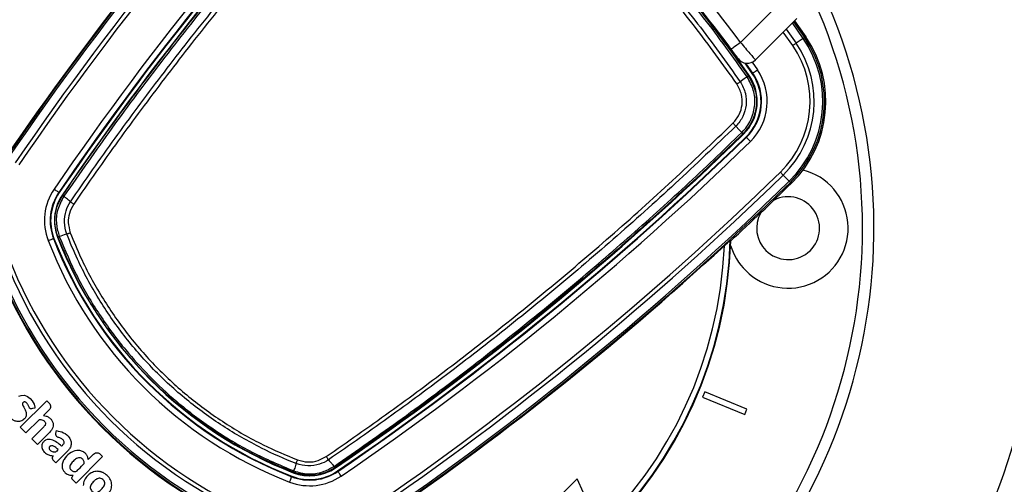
# Model space of a CAD drawing. Header units: millimetres. Extents: x 58489 to 443956, y 19852 to 392375.
# Tile 27 of 66: x 87488 to 96097, y 223829 to 227892. Entities that reach past the tile are written whole.
import ezdxf

# ---------------------------------------------------------------- set-up
doc = ezdxf.new("R2010")
doc.units = ezdxf.units.MM
doc.header["$LTSCALE"] = 50
doc.layers.add('COMPONENT_GEOMETRY', color=7, linetype='Continuous')
doc.styles.add('SLDTEXTSTYLE0', font='TXT', dxfattribs={"width": 0.75})
doc.dimstyles.new('SLDDIMSTYLE1', dxfattribs={"dimtxt": 2500, "dimasz": 165.1, "dimexe": 0, "dimexo": 0.0625, "dimgap": 625, "dimtad": 0, "dimtih": 1, "dimtoh": 1, "dimdec": 1, "dimrnd": 1e-09, "dimzin": 12, "dimdsep": 46, "dimtxsty": 'SLDTEXTSTYLE0', "dimsah": 1, "dimcen": 0.09, "dimadec": 0, "dimazin": 3, "dimtfac": 1, "dimtdec": 1, "dimtofl": 0, "dimtmove": 0, "dimatfit": 3, "dimfxl": 1, "dimfrac": 2, "dimtolj": 1, "dimtzin": 12, "dimarcsym": 0})

# ---------------------------------------------------------------- blocks, each defined once
blk = doc.blocks.new('_D_2')
at = {"layer": 'COMPONENT_GEOMETRY', "color": 7}
for p, q in [((239392.9, 302940.5), (239392.9, 206469.7)), ((83457.1, 220255.5), (83457.1, 206469.7)), ((155499.6, 210229.2), (154737.9, 210229.2)), ((154737.9, 210229.2), (154737.9, 206260.4)), ((167350.3, 210229.2), (168112.1, 210229.2)), ((168112.1, 210229.2), (168112.1, 206260.4)), ((83457.1, 206628.5), (153498.8, 206628.5)), ((239392.9, 206628.5), (169351.1, 206628.5)), ((154737.9, 206260.4), (155499.6, 206260.4)), ((168112.1, 206260.4), (167350.3, 206260.4))]:
    blk.add_line(p, q, dxfattribs=at)
for points in [[(83457.1, 206628.5), (83622.2, 206603.1), (83622.2, 206653.9)], [(239392.9, 206628.5), (239227.8, 206653.9), (239227.8, 206603.1)]]:
    blk.add_solid(points, dxfattribs=at)
at = {"layer": 'COMPONENT_GEOMETRY', "color": 7, "char_height": 2500, "attachment_point": 1, "style": 'SLDTEXTSTYLE0'}
for s, insert in [('10\'2.78"', (155499.6, 209483.1)), ('3118.7', (156345.1, 205742.7))]:
    blk.add_mtext(s, dxfattribs=dict(at, insert=insert))

msp = doc.modelspace()

# ---------------------------------------------------------------- linework, layer by layer
at = {"color": 7, "linetype": 'Continuous', "lineweight": 25}
for p, q in [((93790.51, 227692.72), (94140.81, 228043.03)), ((94282.23, 227901.61), (93920.74, 227540.11)), ((94263.34, 227882.72), (94360.85, 227743.3)), ((94350.73, 227736.34), (94360.85, 227743.3)), ((94338.69, 227728.07), (94276.84, 227685.55)), ((93893.77, 227422.18), (93830.81, 227512.69)), ((93897.38, 227424.66), (93836.86, 227511.7)), ((93860.94, 227399.66), (93860.96, 227399.62)), ((93860.96, 227399.62), (93866.43, 227403.38)), ((93893.77, 227422.18), (93897.38, 227424.66)), ((93801.72, 226905.89), (93801.74, 226905.92)), ((93811.42, 226895.23), (93811.39, 226895.2)), ((93811.39, 226895.2), (93816.08, 226890.39)), ((93839.25, 226866.64), (93842.31, 226863.5)), ((94216.21, 226480.09), (94163.82, 226533.82)), ((94226.42, 226469.63), (94234.99, 226460.84)), ((87833.62, 226379.59), (87830.01, 226382.06)), ((87864.1, 226358.82), (87861.04, 226360.9)), ((87863.95, 226358.59), (87864.1, 226358.82)), ((87874.03, 226348.36), (87873.9, 226348.16)), ((87787.55, 225979.38), (87783.47, 225977.8)), ((87821.66, 225992.57), (87818.5, 225991.35)), ((87821.78, 225992.26), (87821.66, 225992.57)), ((87833.99, 225996.3), (87834.16, 225995.84)), ((87834.16, 225995.84), (87834.16, 225995.84)), ((93705.46, 225958.22), (93701.09, 225960.2)), ((93477.41, 224637.93), (93458.28, 224591.73)), ((93846.96, 224484.85), (93477.41, 224637.93)), ((87492.35, 224327.83), (87724.51, 224559.98)), ((87724.51, 224559.98), (87745.76, 224538.73)), ((93458.28, 224591.73), (93827.83, 224438.66)), ((87745.76, 224481.49), (87694.44, 224430.17)), ((93827.83, 224438.66), (93846.96, 224484.85)), ((87661.3, 224397.02), (87542.23, 224277.96)), ((87542.23, 224277.96), (87492.35, 224327.83)), ((87593.73, 224226.46), (87699.77, 224332.5)), ((87802.74, 224273.62), (87809.32, 224298.24)), ((87643.6, 224176.59), (87593.73, 224226.46)), ((87749.64, 224282.63), (87643.6, 224176.59)), ((87908.28, 224120.43), (87804.02, 224016.17)), ((88212.68, 224071.81), (87980.53, 223839.66)), ((88134.3, 224093.2), (88087.04, 224045.94)), ((88191.29, 224093.2), (88212.68, 224071.81)), ((89883.92, 223946.09), (89883.92, 223946.09)), ((89883.92, 223946.09), (89884.37, 223945.91)), ((90236.23, 223985.82), (90236.43, 223985.96)), ((90246.89, 223976.03), (90246.67, 223975.87)), ((90246.89, 223976.03), (90248.98, 223972.97)), ((90267.67, 223945.55), (90270.13, 223941.93)), ((87945.78, 223891.15), (87954.62, 223907.73)), ((87980.53, 223839.66), (87949.63, 223870.55)), ((88200.81, 223938.56), (88194.35, 223940.42)), ((89867.46, 223899.48), (89865.88, 223895.4)), ((89880.65, 223933.59), (89879.42, 223930.43)), ((89880.65, 223933.59), (89880.34, 223933.71)), ((92361.26, 223877), (92149.13, 223664.86)), ((92538.04, 223488.09), (92361.26, 223877))]:
    msp.add_line(p, q, dxfattribs=at)
at = {"color": 8, "linetype": 'Continuous', "lineweight": 25}
for p, q in [((94338.69, 227728.07), (94244.06, 227863.43)), ((94254.54, 227873.91), (94350.73, 227736.34)), ((94247.71, 227665.52), (94164.87, 227784.24)), ((94190.23, 227809.61), (94276.84, 227685.55)), ((93892.04, 227520.08), (93938.57, 227452.98))]:
    msp.add_line(p, q, dxfattribs=at)
at = {"color": 7, "linetype": 'Continuous', "lineweight": 25, "flags": 128}
for points in [[(94338.69, 227728.07), (94341.29, 227729.85), (94343.61, 227731.45), (94345.63, 227732.84), (94347.34, 227734.01), (94348.71, 227734.96), (94349.74, 227735.66), (94350.41, 227736.13), (94350.73, 227736.34)], [(93790.51, 227692.72), (93774.78, 227681.17), (93759.66, 227670.07), (93745.73, 227659.84), (93733.51, 227650.86), (93723.49, 227643.5), (93716.04, 227638.03), (93711.46, 227634.66), (93709.91, 227633.53)], [(94276.84, 227685.55), (94273.85, 227683.49), (94270.6, 227681.26), (94267.13, 227678.87), (94263.48, 227676.36), (94259.67, 227673.74), (94255.75, 227671.04), (94251.75, 227668.29), (94247.71, 227665.52)], [(93849.34, 227391.8), (93823.23, 227374.02), (93787.8, 227349.89)], [(93860.96, 227399.62), (93860.71, 227399.46), (93860.09, 227399.06), (93859.12, 227398.4), (93857.81, 227397.52), (93856.16, 227396.4), (93854.19, 227395.06), (93851.92, 227393.51), (93849.36, 227391.77)], [(93897.38, 227424.66), (93898.29, 227425.29), (93900.72, 227426.95), (93904.57, 227429.6), (93909.69, 227433.13), (93915.91, 227437.4), (93922.97, 227442.25), (93930.62, 227447.52), (93938.57, 227452.98)], [(93749.36, 226961.42), (93779.42, 226929.57), (93801.74, 226905.92)], [(93842.31, 226863.5), (93843.08, 226862.71), (93845.14, 226860.6), (93848.4, 226857.26), (93852.74, 226852.8), (93858.01, 226847.41), (93863.99, 226841.27), (93870.47, 226834.62), (93877.21, 226827.71)], [(94163.82, 226533.82), (94161.28, 226536.43), (94158.53, 226539.25), (94155.59, 226542.26), (94152.49, 226545.44), (94149.27, 226548.74), (94145.94, 226552.15), (94142.55, 226555.63), (94139.13, 226559.13)], [(94216.21, 226480.09), (94218.42, 226477.83), (94220.38, 226475.82), (94222.1, 226474.06), (94223.54, 226472.58), (94224.7, 226471.39), (94225.58, 226470.49), (94226.15, 226469.91), (94226.42, 226469.63)], [(87788.7, 226410.21), (87796.67, 226404.78), (87804.34, 226399.55), (87811.42, 226394.72), (87817.65, 226390.48), (87822.8, 226386.97), (87826.66, 226384.34), (87829.09, 226382.68), (87830.01, 226382.06)], [(87899.57, 226017.83), (87876.34, 226010.02), (87846.53, 226000), (87834.16, 225995.84)], [(87899.57, 226017.83), (87902.69, 226018.89), (87906.08, 226020.07), (87909.72, 226021.36), (87913.57, 226022.75), (87917.59, 226024.22), (87921.76, 226025.77), (87926.03, 226027.37), (87930.37, 226029.01)], [(87736.84, 225959.77), (87745.84, 225963.25), (87754.5, 225966.6), (87762.5, 225969.69), (87769.53, 225972.41), (87775.33, 225974.66), (87779.69, 225976.34), (87782.44, 225977.4), (87783.47, 225977.8)], [(87480.05, 224599.02), (87500.09, 224606.88), (87528.53, 224607.14), (87555.26, 224597.24), (87578.84, 224580.21), (87597.84, 224559.06), (87613.8, 224530.08), (87618.09, 224516.15), (87619.23, 224510.54), (87620.04, 224504.86), (87620.82, 224499.17), (87620.85, 224496.58), (87620.67, 224495.75), (87620.56, 224495.5), (87620.42, 224495.3), (87620.24, 224495.16), (87619.97, 224495.04), (87619.39, 224494.87), (87618.14, 224494.65), (87616.95, 224494.5), (87616.54, 224494.45), (87616.4, 224494.42), (87616.35, 224494.41), (87616.33, 224494.41), (87616.32, 224494.41), (87616.31, 224494.41), (87616.31, 224494.41), (87616.31, 224494.41), (87616.31, 224494.41), (87600.76, 224491.02), (87591.79, 224489.06)], [(89905.9, 224011.49), (89906.97, 224014.61), (89908.15, 224018.01), (89909.44, 224021.64), (89910.82, 224025.49), (89912.29, 224029.52), (89913.84, 224033.69), (89915.44, 224037.96), (89917.08, 224042.3)], [(90298.29, 223900.62), (90292.85, 223908.59), (90287.62, 223916.27), (90282.8, 223923.35), (90278.55, 223929.58), (90275.04, 223934.72), (90272.41, 223938.58), (90270.76, 223941.02), (90270.13, 223941.93)], [(89847.84, 223848.77), (89851.32, 223857.77), (89854.67, 223866.43), (89857.77, 223874.42), (89860.49, 223881.46), (89862.73, 223887.26), (89864.41, 223891.62), (89865.48, 223894.36), (89865.88, 223895.4)]]:
    msp.add_lwpolyline(points, dxfattribs=at)
at = {"color": 7, "linetype": 'Continuous', "lineweight": 25}
for centre, radius, start, end in [((89957.1, 226069.03), 5000, 65.640303, 24.359697), ((89957.1, 226069.03), 4900, 66.081397, 23.918603), ((109696.72, 211478.76), 27012.61, 135.719083, 145.723545), ((109696.72, 211478.76), 26998, 135.719083, 145.723545), ((109696.72, 211478.76), 26922.95, 135.719083, 145.723545), ((109696.72, 211478.76), 26887.6, 135.719083, 145.723545), ((109696.72, 211478.76), 26512.44, 135.719083, 145.723545), ((109696.72, 211478.76), 26462.45, 135.719083, 145.723545), ((109696.72, 211478.76), 26458.07, 135.719083, 145.723545), ((109696.72, 211478.76), 26424.89, 135.719083, 145.723545), ((89957.1, 226069.03), 3750, 91.693338, 358.306662), ((89957.1, 226069.03), 3745.57, 91.664902, 358.335098), ((89957.1, 226069.03), 3695.6, 92.389452, 357.610548), ((109696.72, 211478.76), 27018.78, 137.416438, 145.723545), ((89957.1, 226069.03), 6500, 270, 27.33437), ((85626.07, 221738), 10000, 34.509169, 43.280869), ((85650.26, 221713.89), 10100, 36.296444, 42.072365), ((85650.26, 221713.89), 10000, 36.296444, 42.043063), ((85626.07, 221738), 10000, 34.509169, 40.852588), ((93536.81, 227176.76), 987.72, 314.280917, 34.509169), ((93536.81, 227176.76), 1000, 314.280917, 34.509169), ((93536.81, 227176.76), 862.7, 314.280917, 34.509169), ((93536.81, 227176.76), 898.06, 314.280917, 34.509169), ((93536.81, 227176.76), 973.1, 314.280917, 34.509169), ((93850.03, 227610.82), 100, 215.7221, 315), ((93536.81, 227176.76), 400, 314.280917, 34.509169), ((93536.81, 227176.76), 433.18, 314.280917, 34.509169), ((93536.81, 227176.76), 437.56, 314.280917, 34.509169), ((93536.81, 227176.76), 487.55, 314.280917, 34.509169), ((75366.83, 245808.64), 26424.89, 304.276455, 314.280917), ((93696.88, 226801.3), 148.1, 39.351506, 44.931668), ((75366.83, 245808.64), 26458.07, 304.276455, 314.280917), ((75366.83, 245808.64), 26462.45, 304.276455, 314.280917), ((75366.83, 245808.64), 26512.44, 304.276455, 314.280917), ((75366.83, 245808.64), 26887.6, 304.276455, 314.280917), ((75366.83, 245808.64), 26922.95, 304.276455, 314.280917), ((94207.1, 226069.03), 525, 225, 75.625875), ((75366.83, 245808.64), 26998, 304.276455, 314.280917), ((75366.83, 245808.64), 27012.61, 304.276455, 314.280917), ((75366.83, 245808.64), 27024.89, 312.733, 314.280917), ((88191.57, 226135.63), 487.55, 145.723545, 201.143174), ((88191.57, 226135.63), 437.56, 145.723545, 201.143174), ((88191.57, 226135.63), 433.18, 145.723545, 201.143174), ((88191.57, 226135.63), 400, 145.723545, 201.143174), ((88191.57, 226135.63), 400, 145.723545, 186.734145), ((87888.64, 226372.16), 27.94, 208.535756, 238.456963), ((94207.1, 226069.03), 275, 225, 116.489661), ((94207.1, 226069.03), 275, 150.839535, 225), ((91179.07, 227291), 3690.68, 201.143174, 248.856826), ((91179.07, 227291), 3640.68, 201.143174, 248.856826), ((91179.07, 227291), 3636.3, 201.143174, 248.856826), ((91179.07, 227291), 3603.13, 201.143174, 248.856826), ((87808.56, 226058.2), 66.93, 281.291766, 292.335246), ((75366.83, 245808.64), 27018.78, 304.276455, 312.583562), ((94207.1, 226069.03), 525, 196.639929, 225), ((91179.07, 227291), 4197.01, 201.143174, 248.856826), ((91179.07, 227291), 4190.84, 201.143174, 248.856826), ((91179.07, 227291), 4176.23, 201.143174, 248.856826), ((91179.07, 227291), 4101.18, 201.143174, 248.856826), ((91179.07, 227291), 4065.83, 201.143174, 248.856826), ((90023.7, 224303.5), 437.56, 248.856826, 304.276455), ((90023.7, 224303.5), 433.18, 248.856826, 304.276455), ((90023.7, 224303.5), 400, 248.856826, 304.276455), ((89946.28, 223920.48), 66.93, 157.664754, 168.708234), ((90260.24, 224000.57), 27.94, 211.543037, 241.464244), ((90023.7, 224303.5), 487.55, 248.856826, 304.276455), ((90023.7, 224303.5), 400, 248.856826, 289.603154)]:
    msp.add_arc(centre, radius, start, end, dxfattribs=at)
for points, knots in [([(91287.71, 229972.88), (91379.96, 229908.06), (91657.23, 229713.26), (92099.49, 229360.85), (92601.76, 228905.06), (93062.89, 228423.59), (93486.34, 227923.39), (93736.07, 227574.23), (93860.94, 227399.66)], [0, 0, 0, 0, 0.0924369, 0.2778181, 0.4631993, 0.6481528, 0.8240764, 1, 1, 1, 1]), ([(87864.1, 226358.82), (88002.68, 226558.08), (88279.83, 226956.59), (88716.13, 227539.84), (89166.8, 228111.48), (89622.77, 228658.07), (90082.89, 229180.72), (90467.93, 229597.27), (90704.46, 229841.83), (90783.28, 229923.32)], [0, 0, 0, 0, 0.1582173, 0.3164344, 0.4740122, 0.6315899, 0.7789697, 0.9263494, 1, 1, 1, 1]), ([(90793.97, 229913.65), (90715.13, 229832.14), (90478.53, 229587.52), (90093.39, 229170.87), (89633.15, 228648.09), (89177.06, 228101.39), (88726.27, 227529.62), (88289.86, 226946.24), (88012.64, 226547.65), (87874.03, 226348.36)], [0, 0, 0, 0, 0.0736516, 0.221033, 0.3684144, 0.5259923, 0.6835704, 0.8417851, 1, 1, 1, 1]), ([(91237.97, 229899.72), (91330.11, 229835.03), (91607.05, 229640.59), (92048.61, 229288.54), (92549.76, 228832.91), (93006.23, 228354.74), (93422.21, 227861.71), (93665.94, 227520.5), (93787.8, 227349.89)], [0, 0, 0, 0, 0.0931497, 0.2799683, 0.4667869, 0.6531644, 0.826582, 1, 1, 1, 1]), ([(93849.33, 227391.81), (93724.66, 227566.14), (93475.31, 227914.81), (93052.5, 228414.29), (92592.05, 228895.06), (92090.5, 229350.17), (91648.88, 229702.04), (91372.01, 229896.54), (91279.89, 229961.26)], [0, 0, 0, 0, 0.1759264, 0.3518527, 0.5368032, 0.7221829, 0.9075626, 1, 1, 1, 1]), ([(87931.75, 226300.08), (87995.91, 226393.06), (88188.46, 226672.1), (88520.21, 227130.44), (88941.19, 227683.37), (89386.67, 228237.38), (89858.08, 228791.61), (90344.24, 229334.7), (90681.08, 229685.76), (90849.5, 229861.29)], [0, 0, 0, 0, 0.0737205, 0.2212406, 0.3687607, 0.5262463, 0.6837317, 0.8418659, 1, 1, 1, 1]), ([(90875.15, 229836.61), (90706.89, 229661.25), (90370.39, 229310.54), (89884.67, 228768.01), (89413.69, 228214.36), (88968.58, 227660.94), (88547.94, 227108.61), (88216.44, 226650.77), (88024.02, 226372.04), (87959.9, 226279.16)], [0, 0, 0, 0, 0.1581334, 0.3162669, 0.473752, 0.6312372, 0.7787579, 0.9262788, 1, 1, 1, 1]), ([(93758.99, 227330.18), (93637.58, 227500.19), (93394.77, 227840.22), (92980.3, 228331.53), (92525.46, 228808), (92026.07, 229261.99), (91586.06, 229612.75), (91310.07, 229806.46), (91218.25, 229870.92)], [0, 0, 0, 0, 0.1734181, 0.3468359, 0.5332128, 0.720031, 0.9068492, 1, 1, 1, 1]), ([(93790.51, 227692.72), (93805.32, 227675.43), (93834.98, 227640.82), (93874.32, 227594.7), (93903.7, 227560.18), (93918.7, 227542.51), (93920.17, 227540.78), (93920.74, 227540.11)], [0, 0, 0, 0, 0.2171017, 0.4345779, 0.6516172, 0.8667417, 1, 1, 1, 1]), ([(93768.84, 227552.44), (93768.59, 227552.79), (93767.92, 227553.72), (93761.16, 227563.12), (93747.89, 227581.48), (93730.09, 227605.99), (93716.63, 227624.35), (93709.91, 227633.53)], [0, 0, 0, 0, 0.1333284, 0.348529, 0.5656129, 0.7830427, 1, 1, 1, 1]), ([(93801.74, 226905.92), (93806.25, 226910.46), (93840.62, 226945.12), (93891.4, 227023.59), (93921.84, 227148.93), (93911.38, 227279.39), (93870.04, 227354.31), (93849.36, 227391.77)], [0, 0, 0, 0, 0.03634564, 0.27739198, 0.51834979, 0.75920614, 1, 1, 1, 1]), ([(93860.96, 227399.62), (93882.43, 227360.73), (93925.36, 227282.93), (93936.2, 227147.49), (93904.59, 227017.4), (93851.84, 226935.94), (93816.13, 226899.97), (93811.42, 226895.23)], [0, 0, 0, 0, 0.2408305, 0.4816631, 0.7225389, 0.9634488, 1, 1, 1, 1]), ([(93860.94, 227399.66), (93860.75, 227399.54), (93860.37, 227399.3), (93857.98, 227397.68), (93854.42, 227395.27), (93851.03, 227392.96), (93849.34, 227391.8)], [0, 0, 0, 0, 0.25001799, 0.50000918, 0.75006455, 1, 1, 1, 1]), ([(93849.36, 227391.77), (93849.36, 227391.78), (93849.35, 227391.79), (93849.34, 227391.8), (93849.34, 227391.8)], [0, 0, 0, 0, 0.9330639, 1, 1, 1, 1]), ([(93724.68, 226987.08), (93744.79, 227011.06), (93784.42, 227058.31), (93808.59, 227148.35), (93805.26, 227244.01), (93774.94, 227300.48), (93758.99, 227330.18)], [0, 0, 0, 0, 0.2491101, 0.4908654, 0.7322051, 1, 1, 1, 1]), ([(93787.8, 227349.89), (93787.8, 227349.89), (93809.07, 227318.8), (93838.82, 227251.41), (93844.72, 227144.08), (93815.89, 227043.12), (93774.14, 226986.2), (93749.36, 226961.42), (93749.36, 226961.42)], [0, 0, 0, 0, 0.0000072, 0.2678233, 0.5091558, 0.7508898, 0.9999951, 1, 1, 1, 1]), ([(93758.99, 227330.18), (93761.67, 227332.02), (93767.04, 227335.7), (93774.72, 227340.96), (93781.86, 227345.85), (93785.82, 227348.54), (93787.8, 227349.89)], [0, 0, 0, 0, 0.2499861, 0.4999996, 0.7499645, 1, 1, 1, 1]), ([(90167.24, 224071.83), (90260.11, 224135.95), (90538.85, 224328.37), (90996.68, 224659.87), (91549.01, 225080.51), (92102.43, 225525.61), (92656.08, 225996.6), (93198.62, 226482.31), (93549.33, 226818.82), (93724.68, 226987.08)], [0, 0, 0, 0, 0.07372119, 0.22124195, 0.36876252, 0.52624752, 0.68373236, 0.84186619, 1, 1, 1, 1]), ([(93749.36, 226961.42), (93573.83, 226793), (93222.77, 226456.17), (92679.68, 225970), (92125.45, 225498.59), (91571.44, 225053.12), (91018.51, 224632.14), (90560.17, 224300.39), (90281.13, 224107.84), (90188.16, 224043.67)], [0, 0, 0, 0, 0.1581341, 0.3162683, 0.4737536, 0.6312391, 0.7787593, 0.9262795, 1, 1, 1, 1]), ([(93724.68, 226987.08), (93726.99, 226984.71), (93731.59, 226979.98), (93738.18, 226973.14), (93744.3, 226966.76), (93747.67, 226963.2), (93749.36, 226961.42)], [0, 0, 0, 0, 0.2500196, 0.5000316, 0.7500092, 1, 1, 1, 1]), ([(90236.43, 223985.96), (90435.73, 224124.57), (90834.32, 224401.79), (91417.69, 224838.19), (91989.46, 225288.99), (92536.17, 225745.08), (93058.94, 226205.31), (93475.59, 226590.46), (93720.21, 226827.06), (93801.72, 226905.89)], [0, 0, 0, 0, 0.1582149, 0.3164296, 0.4740077, 0.6315856, 0.778967, 0.9263484, 1, 1, 1, 1]), ([(93811.39, 226895.2), (93729.9, 226816.39), (93485.35, 226579.85), (93068.8, 226194.81), (92546.14, 225734.7), (91999.56, 225278.73), (91427.91, 224828.05), (90844.66, 224391.76), (90446.15, 224114.6), (90246.89, 223976.03)], [0, 0, 0, 0, 0.0736506, 0.2210303, 0.3684101, 0.5259878, 0.6835656, 0.8417827, 1, 1, 1, 1]), ([(93811.42, 226895.23), (93811.3, 226895.43), (93811.05, 226895.83), (93809.07, 226898.05), (93806.07, 226901.32), (93803.19, 226904.38), (93801.74, 226905.92)], [0, 0, 0, 0, 0.249971, 0.5000207, 0.7499955, 1, 1, 1, 1]), ([(87821.66, 225992.57), (87811.04, 226029.27), (87788.01, 226108.89), (87799.64, 226240.24), (87842.48, 226319.08), (87863.95, 226358.59)], [0, 0, 0, 0, 0.2989784, 0.6485791, 1, 1, 1, 1]), ([(87873.9, 226348.16), (87872.31, 226349.49), (87869.14, 226352.17), (87865.99, 226355.23), (87864.03, 226357.53), (87863.98, 226358.24), (87863.95, 226358.59)], [0, 0, 0, 0, 0.25000267, 0.49998517, 0.74993278, 1, 1, 1, 1]), ([(87873.9, 226348.16), (87853.44, 226310.24), (87812.54, 226234.43), (87801.52, 226108.21), (87823.75, 226031.6), (87833.99, 225996.3)], [0, 0, 0, 0, 0.3504432, 0.700656, 1, 1, 1, 1]), ([(87931.75, 226300.08), (87920.43, 226309.49), (87901.15, 226325.52), (87881.86, 226341.54), (87873.9, 226348.16)], [0, 0, 0, 0, 0.586935, 1, 1, 1, 1]), ([(87899.57, 226017.83), (87899.56, 226017.83), (87887.77, 226050.6), (87872.46, 226119.42), (87888.39, 226217.42), (87913.4, 226277.15), (87931.75, 226300.08), (87931.75, 226300.08)], [0, 0, 0, 0, 0.0000119, 0.3543765, 0.7011241, 0.9999943, 1, 1, 1, 1]), ([(87959.9, 226279.16), (87945.24, 226252.4), (87918.12, 226202.91), (87907.27, 226114.13), (87922.23, 226059.03), (87930.37, 226029.01)], [0, 0, 0, 0, 0.3490973, 0.6454564, 1, 1, 1, 1]), ([(87931.75, 226300.08), (87933.62, 226298.56), (87937.37, 226295.51), (87944.3, 226290.26), (87951.86, 226284.75), (87957.22, 226281.02), (87959.9, 226279.16)], [0, 0, 0, 0, 0.2499758, 0.4999716, 0.7499908, 1, 1, 1, 1]), ([(89905.9, 224011.49), (89905.9, 224011.49), (89802.09, 224049.24), (89582.69, 224149.33), (89258.96, 224332.73), (88942.25, 224564.31), (88652.74, 224829.04), (88395.5, 225125.32), (88172.76, 225448.1), (88010.37, 225749.16), (87928.78, 225943.16), (87899.57, 226017.83), (87899.57, 226017.83)], [0, 0, 0, 0, 0.00000106, 0.113448, 0.24733718, 0.38165267, 0.51553933, 0.64943132, 0.78375213, 0.9176468, 0.99999889, 1, 1, 1, 1]), ([(87930.37, 226029.01), (87960.37, 225955.52), (88039.14, 225762.54), (88200.97, 225464.83), (88421.13, 225144.97), (88675.96, 224851.65), (88962.55, 224589.25), (89276.6, 224360.93), (89595.94, 224176.05), (89816.1, 224084.36), (89917.08, 224042.3)], [0, 0, 0, 0, 0.0823547, 0.2162488, 0.3505699, 0.4844612, 0.6183469, 0.7526626, 0.8865511, 1, 1, 1, 1]), ([(87834.16, 225995.84), (87830.81, 225994.73), (87824.79, 225992.72), (87822.15, 225992.14), (87821.84, 225992.24), (87821.78, 225992.26)], [0, 0, 0, 0, 0.4992319, 0.8966232, 1, 1, 1, 1]), ([(89880.34, 223933.71), (89757.75, 223985.73), (89512.2, 224089.94), (89168.7, 224296.57), (88866.24, 224523.52), (88612.69, 224759.4), (88383.68, 225013.1), (88170.21, 225303.05), (87972.4, 225636.21), (87871.94, 225873.69), (87821.78, 225992.26)], [0, 0, 0, 0, 0.133261, 0.26693941, 0.40019785, 0.51122982, 0.61309845, 0.74193845, 0.87115774, 1, 1, 1, 1]), ([(87834.16, 225995.84), (87884.11, 225877.78), (87984.14, 225641.3), (88181.11, 225309.55), (88393.66, 225020.83), (88621.68, 224768.23), (88874.12, 224533.38), (89175.29, 224307.4), (89517.35, 224101.65), (89761.85, 223997.89), (89883.92, 223946.09)], [0, 0, 0, 0, 0.12884757, 0.25807219, 0.3869173, 0.4887719, 0.59978831, 0.73305121, 0.86673431, 1, 1, 1, 1]), ([(93649.49, 225914.95), (93657.38, 225922.16), (93670.62, 225934.26), (93686.37, 225948.25), (93695.57, 225956.16), (93700.16, 225959.83), (93700.82, 225960.1), (93701.09, 225960.2)], [0, 0, 0, 0, 0.345771, 0.5808648, 0.7587564, 0.90248, 1, 1, 1, 1]), ([(87591.79, 224489.06), (87589.75, 224488.77), (87585.94, 224488.22), (87580.47, 224490), (87576.16, 224493.4), (87568.86, 224502.97), (87564.2, 224520.68), (87553.02, 224537.11), (87541.9, 224545.99), (87533.99, 224549.64), (87526.19, 224549.98), (87519.58, 224547.09), (87514.4, 224541.86), (87511.47, 224531.8), (87515.3, 224518.34), (87524.72, 224501.01), (87536.66, 224478.72), (87544.48, 224457.41), (87545.91, 224439.2), (87544.43, 224426.79), (87538.69, 224413.2), (87528.68, 224399.95), (87514.2, 224388.41), (87495.81, 224380.15), (87475.81, 224376.61), (87453.12, 224379.6), (87429.41, 224389.67), (87406.83, 224406.83), (87388.93, 224426.92), (87373.91, 224450.86), (87364.62, 224471.82), (87362.78, 224487.24), (87361.51, 224492.05), (87361.85, 224493.55), (87362.1, 224494.01), (87362.48, 224494.45), (87363.55, 224495.29), (87365.74, 224496.12), (87369.5, 224496.87), (87375.42, 224497.5), (87383.78, 224499.43), (87394.54, 224502.86), (87402.34, 224500.61), (87406.38, 224499.44)], [0, 0, 0, 0, 0.0112321, 0.0210267, 0.0307711, 0.0411846, 0.0868988, 0.1300757, 0.1481882, 0.1651462, 0.1772768, 0.1901315, 0.203885, 0.2165486, 0.2461484, 0.2775382, 0.3263135, 0.385862, 0.400693, 0.4269966, 0.4540229, 0.4811873, 0.5179874, 0.5550638, 0.5915372, 0.6286929, 0.6798897, 0.7320121, 0.7842374, 0.8274783, 0.8884508, 0.9075497, 0.9141169, 0.9150182, 0.9159437, 0.9169846, 0.9182291, 0.9234337, 0.9296347, 0.9394674, 0.9562132, 0.9772969, 1, 1, 1, 1]), ([(87745.76, 224538.73), (87749.47, 224533.91), (87756.77, 224524.44), (87758.44, 224507.49), (87754.74, 224492.5), (87748.79, 224485.2), (87745.76, 224481.49)], [0, 0, 0, 0, 0.2837045, 0.5579169, 0.7750241, 1, 1, 1, 1]), ([(87661.3, 224397.02), (87668.04, 224396.29), (87680.53, 224394.94), (87695.74, 224387.71), (87706.38, 224378.56), (87712.17, 224368.95), (87713.63, 224358.75), (87712.06, 224348.92), (87706.52, 224340.05), (87701.9, 224334.89), (87699.77, 224332.5)], [0, 0, 0, 0, 0.2007512, 0.3713537, 0.4912675, 0.6152045, 0.6945973, 0.7936864, 0.9045401, 1, 1, 1, 1]), ([(87694.44, 224430.17), (87702.98, 224429.21), (87720.02, 224427.29), (87743.06, 224415.05), (87762.32, 224398.01), (87776.55, 224376.19), (87782.14, 224350.74), (87777.22, 224316.16), (87760.67, 224296.03), (87749.64, 224282.63)], [0, 0, 0, 0, 0.1253618, 0.2501988, 0.375861, 0.5010461, 0.6263, 0.7511461, 1, 1, 1, 1]), ([(87809.32, 224298.24), (87830.81, 224293.96), (87874.11, 224285.34), (87917.47, 224247.82), (87937.19, 224208.58), (87939.45, 224175.89), (87929.23, 224144.74), (87915.26, 224128.53), (87908.28, 224120.43)], [0, 0, 0, 0, 0.2513703, 0.5065544, 0.6303125, 0.7534143, 0.8768057, 1, 1, 1, 1]), ([(87852.94, 224162.28), (87839.8, 224173.68), (87813.53, 224196.45), (87774.79, 224218.27), (87739.82, 224223.9), (87713.53, 224217.18), (87693.34, 224199.46), (87682.14, 224178.42), (87679.61, 224157.83), (87685.28, 224134.87), (87700.67, 224110.62), (87726.78, 224090.79), (87754.06, 224080.96), (87772.1, 224079.22), (87780.05, 224078.45)], [0, 0, 0, 0, 0.14324454, 0.28629976, 0.35856236, 0.42972998, 0.50165206, 0.5733303, 0.62117945, 0.66888257, 0.76522225, 0.85109339, 0.93442522, 1, 1, 1, 1]), ([(87802.74, 224273.62), (87802.3, 224271.37), (87801.43, 224266.89), (87802.53, 224260.02), (87805.47, 224253.83), (87814.57, 224243.4), (87835.49, 224238.7), (87855.83, 224228.38), (87869.13, 224215.56), (87874.75, 224203.77), (87874.5, 224191.61), (87868.55, 224176.65), (87859.28, 224168.11), (87852.94, 224162.28)], [0, 0, 0, 0, 0.0436922, 0.0870335, 0.1308042, 0.1738708, 0.3477021, 0.5206401, 0.6094298, 0.6979023, 0.7620461, 0.8374716, 1, 1, 1, 1]), ([(87823.33, 224132.66), (87814.47, 224140.9), (87802.11, 224152.41), (87783.52, 224163.06), (87772.14, 224166.93), (87762.46, 224166.86), (87755.42, 224164.07), (87749.61, 224159.3), (87745.37, 224153.25), (87743.53, 224146.26), (87745.49, 224137.21), (87752.98, 224127.33), (87764.69, 224117), (87775, 224113.35), (87780.15, 224111.52)], [0, 0, 0, 0, 0.2353457, 0.3283823, 0.4176229, 0.4665971, 0.5143684, 0.5625721, 0.6119279, 0.656748, 0.6994062, 0.7879809, 0.8941272, 1, 1, 1, 1]), ([(87823.33, 224132.66), (87819.11, 224128.64), (87811.57, 224121.45), (87804.15, 224110.88), (87796.16, 224109.12), (87789.18, 224109.67), (87783.77, 224110.78), (87780.15, 224111.52)], [0, 0, 0, 0, 0.3363568, 0.6023429, 0.6851541, 0.7895712, 1, 1, 1, 1]), ([(88087.04, 224045.94), (88085.32, 224054.7), (88082.05, 224071.37), (88068.97, 224092.62), (88049.19, 224110.92), (88021.62, 224123.29), (87975.63, 224127.77), (87919.99, 224101.99), (87880.33, 224057.68), (87858.78, 224015.42), (87856.16, 223981.31), (87865.63, 223950.78), (87887.13, 223926.36), (87917.86, 223909.18), (87942.45, 223908.21), (87954.62, 223907.73)], [0, 0, 0, 0, 0.0552585, 0.1050844, 0.1523528, 0.2214674, 0.2892248, 0.4347722, 0.5810977, 0.6546811, 0.726143, 0.7883995, 0.8484649, 0.9249704, 1, 1, 1, 1]), ([(87780.05, 224078.45), (87778.37, 224074.99), (87774.63, 224067.31), (87771.08, 224056.21), (87774.78, 224046.34), (87780.65, 224039.33), (87790.8, 224029.29), (87798.7, 224021.45), (87804.02, 224016.17)], [0, 0, 0, 0, 0.1538078, 0.3425053, 0.4333458, 0.5586202, 0.7027665, 1, 1, 1, 1]), ([(88052.77, 224011.67), (88052.63, 224016.17), (88052.35, 224025.18), (88047.28, 224037.88), (88039.24, 224048.8), (88027.38, 224058.07), (88011.07, 224062.18), (87986.68, 224056.5), (87959.64, 224036.45), (87938.14, 224012.42), (87925.92, 223990.55), (87925.54, 223980.14), (87925.35, 223975.01)], [0, 0, 0, 0, 0.0670345, 0.13386, 0.2006952, 0.2680571, 0.3552598, 0.4417222, 0.6338312, 0.8463002, 0.9244156, 1, 1, 1, 1]), ([(88134.3, 224093.2), (88139.1, 224096.89), (88148.53, 224104.16), (88165.41, 224105.82), (88180.33, 224102.14), (88187.59, 224096.21), (88191.29, 224093.2)], [0, 0, 0, 0, 0.2837075, 0.557917, 0.7750259, 1, 1, 1, 1]), ([(90188.16, 224043.67), (90188.15, 224043.67), (90165.29, 224025.38), (90105.66, 224000.37), (90007.7, 223984.42), (89938.72, 223999.56), (89905.91, 224011.49), (89905.9, 224011.49)], [0, 0, 0, 0, 0.0000057, 0.2979856, 0.6446864, 0.9999895, 1, 1, 1, 1]), ([(89917.08, 224042.3), (89947.18, 224034.15), (90006.63, 224018.06), (90095.73, 224031.4), (90144.64, 224059.05), (90167.24, 224071.83)], [0, 0, 0, 0, 0.3554814, 0.7022022, 1, 1, 1, 1]), ([(90188.16, 224043.67), (90186.63, 224045.55), (90183.59, 224049.3), (90178.33, 224056.23), (90172.82, 224063.79), (90169.1, 224069.15), (90167.24, 224071.83)], [0, 0, 0, 0, 0.2499767, 0.4999684, 0.7499915, 1, 1, 1, 1]), ([(90188.16, 224043.67), (90197.56, 224032.36), (90213.59, 224013.08), (90229.61, 223993.79), (90236.23, 223985.82)], [0, 0, 0, 0, 0.5869435, 1, 1, 1, 1]), ([(87925.35, 223975.01), (87926.39, 223971.09), (87928.5, 223963.09), (87937.05, 223953.65), (87947.16, 223946.43), (87958.1, 223942.09), (87968.6, 223940), (87980.29, 223939.12), (87990.83, 223949.76), (88014.56, 223973.41), (88035.93, 223994.81), (88052.77, 224011.67)], [0, 0, 0, 0, 0.0697681, 0.1420932, 0.2156768, 0.2855574, 0.3440209, 0.4047275, 0.4769929, 0.5880123, 1, 1, 1, 1]), ([(88169.34, 223943.7), (88153.46, 223941.44), (88121.14, 223936.83), (88081.04, 223906.36), (88051.96, 223866.7), (88043.57, 223834.04), (88043.59, 223818.06), (88043.59, 223817.95)], [0, 0, 0, 0, 0.24468605, 0.49821302, 0.75267684, 0.99823744, 1, 1, 1, 1]), ([(88169.34, 223943.7), (88174.05, 223943.49), (88182.48, 223943.11), (88190.71, 223941.24), (88194.35, 223940.42)], [0, 0, 0, 0, 0.5583778, 1, 1, 1, 1]), ([(89883.92, 223946.09), (89882.8, 223942.74), (89880.79, 223936.71), (89880.21, 223934.07), (89880.31, 223933.77), (89880.34, 223933.71)], [0, 0, 0, 0, 0.4992342, 0.8969581, 1, 1, 1, 1]), ([(90246.67, 223975.87), (90246.47, 223975.74), (90214.54, 223953.99), (90138.94, 223917.72), (90009.9, 223897.71), (89923.73, 223921.63), (89880.65, 223933.59)], [0, 0, 0, 0, 0.0018446, 0.3039484, 0.6519792, 1, 1, 1, 1]), ([(89905.9, 224011.49), (89905.06, 224008.97), (89899.27, 223991.76), (89891.95, 223969.97), (89885.46, 223950.69), (89883.92, 223946.09)], [0, 0, 0, 0, 0.1156206, 0.7891362, 1, 1, 1, 1]), ([(89884.37, 223945.91), (89925.73, 223934.5), (90008.48, 223911.67), (90133.95, 223928.95), (90203.77, 223967.78), (90236.23, 223985.83)], [0, 0, 0, 0, 0.3484709, 0.6971502, 1, 1, 1, 1]), ([(90246.67, 223975.87), (90245.82, 223976.18), (90244.87, 223976.52), (90242.41, 223978.91), (90240.4, 223980.97), (90238.04, 223983.71), (90236.23, 223985.83)], [0, 0, 0, 0, 0.4990795, 0.5564709, 0.6591753, 1, 1, 1, 1]), ([(87949.63, 223870.55), (87948.13, 223872.25), (87945.31, 223875.46), (87943.55, 223881.16), (87943.84, 223886.51), (87945.11, 223889.56), (87945.78, 223891.15)], [0, 0, 0, 0, 0.2994032, 0.5632378, 0.7711861, 1, 1, 1, 1]), ([(88104.14, 223714.48), (88114.01, 223709.06), (88133.6, 223698.31), (88171.98, 223691.99), (88215.22, 223703.05), (88255.2, 223732.23), (88284.32, 223772.23), (88296.65, 223820.48), (88284.47, 223867.99), (88255.54, 223908.08), (88227.67, 223925.04), (88213.42, 223933.72)], [0, 0, 0, 0, 0.083124, 0.1648544, 0.2820047, 0.4036084, 0.5253156, 0.6428433, 0.7599762, 0.8772707, 1, 1, 1, 1]), ([(88189.21, 223882.25), (88179.62, 223880.8), (88159.83, 223877.79), (88135.07, 223854.94), (88116, 223834.15), (88105.82, 223812.91), (88103.82, 223797.21), (88108.84, 223781.8), (88115.73, 223773.86), (88119.22, 223769.84)], [0, 0, 0, 0, 0.1779788, 0.3670991, 0.6115698, 0.7063669, 0.804228, 0.9007554, 1, 1, 1, 1]), ([(88119.22, 223769.84), (88123.88, 223765.87), (88133.15, 223757.96), (88149.58, 223754.86), (88162.96, 223757.88), (88173.37, 223762.67), (88192.37, 223775.26), (88211.37, 223792.31), (88225.99, 223815.07), (88232.1, 223831.98), (88230.24, 223850.23), (88220.76, 223865.87), (88206.84, 223878.22), (88195.02, 223880.92), (88189.21, 223882.25)], [0, 0, 0, 0, 0.0814173, 0.1622419, 0.213219, 0.2645335, 0.3156386, 0.5201365, 0.6013858, 0.6788436, 0.7576513, 0.8389756, 0.9208888, 1, 1, 1, 1]), ([(88200.81, 223938.56), (88203.18, 223937.76), (88207.45, 223936.32), (88211.58, 223934.52), (88213.42, 223933.72)], [0, 0, 0, 0, 0.5559544, 1, 1, 1, 1])]:
    msp.add_open_spline(points, degree=3, knots=knots, dxfattribs=at)

# ---------------------------------------------------------------- dimensions: what is measured, and where the dimension line sits
at = {"layer": 'COMPONENT_GEOMETRY', "color": 7}
dim = msp.add_linear_dim(base=(83457.1, 206628.49), p1=(239392.87, 303003.98), p2=(83457.1, 220319.03), dimstyle='SLDDIMSTYLE1', dxfattribs=at)
dim.commit()
dim.dimension.update_dxf_attribs({"geometry": '_D_2', "text_midpoint": (161424.99, 206628.49), "dimtype": 160})

doc.saveas('drawing.dxf')
